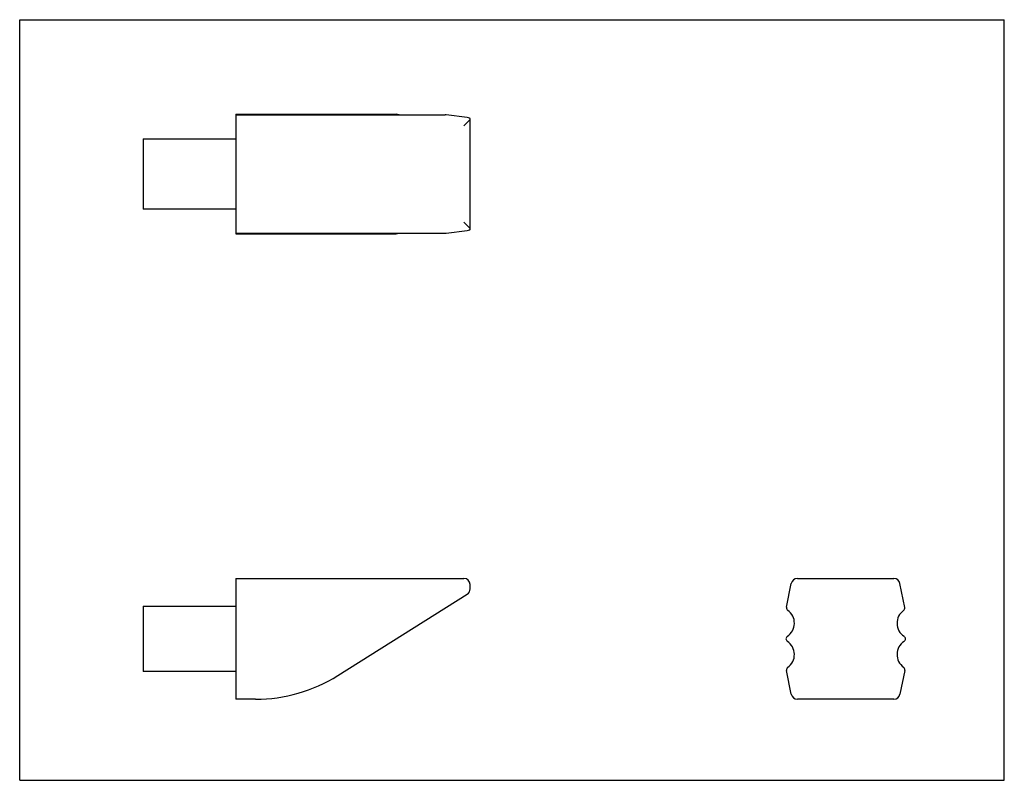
# Model space of a CAD drawing. Header units: inches. Extents: x 0 to 6.29, y 0 to 4.86.
import ezdxf

# ---------------------------------------------------------------- set-up
doc = ezdxf.new("R2010")
doc.units = ezdxf.units.IN
doc.header["$LTSCALE"] = 0.345714
doc.header["$MEASUREMENT"] = 0
doc.layers.get('0').update_dxf_attribs({"linetype": 'CONTINUOUS'})

msp = doc.modelspace()

# ---------------------------------------------------------------- linework, layer by layer
at = {"color": 7, "linetype": 'CONTINUOUS'}
for p, q in [((0, 0), (0, 4.8571)), ((0, 4.8571), (6.2857, 4.8571)), ((6.2857, 0), (6.2857, 4.8571)), ((1.3794, 4.2533), (1.3794, 3.494)), ((1.3794, 4.2533), (2.4026, 4.2533)), ((1.3794, 4.2493), (2.7159, 4.2493)), ((2.8571, 4.2319), (2.722, 4.2489)), ((2.8747, 4.2183), (2.8361, 4.1797)), ((2.8755, 3.518), (2.8755, 4.2252)), ((0.7889, 4.096), (0.7889, 3.6472)), ((0.7889, 4.096), (1.3794, 4.096)), ((1.3794, 3.6472), (0.7889, 3.6472)), ((2.8747, 3.5249), (2.8361, 3.5635)), ((1.3794, 3.494), (2.7168, 3.494)), ((1.3794, 3.4931), (1.3794, 3.4907)), ((1.3794, 3.4907), (2.4026, 3.4907)), ((2.7229, 3.4944), (2.8571, 3.5113)), ((1.3794, 1.2892), (1.3794, 0.5175)), ((1.3794, 1.2892), (2.8361, 1.2892)), ((4.8956, 1.1051), (4.9261, 1.2575)), ((4.9647, 1.2892), (5.5809, 1.2892)), ((5.6501, 1.1045), (5.6195, 1.2575)), ((2.8755, 1.2229), (2.8755, 1.2498)), ((2.0303, 0.6689), (2.8571, 1.1896)), ((0.7889, 1.112), (0.7889, 0.6947)), ((0.7889, 1.112), (1.3794, 1.112)), ((1.3794, 0.6947), (0.7889, 0.6947)), ((4.9261, 0.5492), (4.8956, 0.7016)), ((5.6501, 0.7022), (5.6195, 0.5492)), ((1.5058, 0.5175), (1.3794, 0.5175)), ((5.5809, 0.5175), (4.9647, 0.5175)), ((0, 0), (6.2857, 0))]:
    msp.add_line(p, q, dxfattribs=at)
for centre, radius, start, end in [((2.8361, 1.2498), 0.0394, 0, 90), ((4.9647, 1.2498), 0.0394, 90, 168.69007), ((5.5809, 1.2498), 0.0394, 11.30993, 90), ((2.8361, 1.2229), 0.0394, 302.2, 360), ((4.9149, 1.1012), 0.0197, 168.69007, 234.70355), ((4.8457, 1.0034), 0.1001, 303.38975, 54.70355), ((5.7008, 1.0034), 0.1001, 125.75242, 236.61025), ((5.6308, 1.1006), 0.0197, 305.75242, 11.30993), ((4.9117, 0.9033), 0.0197, 123.38975, 236.61025), ((4.8457, 0.8033), 0.1001, 305.29645, 56.61025), ((5.7008, 0.8033), 0.1001, 123.38975, 234.24758), ((5.6349, 0.9033), 0.0197, 303.38975, 56.61025), ((4.9149, 0.7055), 0.0197, 125.29645, 191.30993), ((5.6308, 0.7061), 0.0197, 348.69007, 54.24758), ((1.5058, 1.5018), 0.9843, 270, 302.2), ((4.9647, 0.5569), 0.0394, 191.30993, 270), ((5.5809, 0.5569), 0.0394, 270, 348.69007)]:
    msp.add_arc(centre, radius, start, end, dxfattribs=at)
for centre, major_axis, ratio, start_param, end_param in [((2.4026, 4.2336), (0.0313, 0), 0.629734, 0.917806, 1.570796), ((2.7159, 4.2296), (0.0313, 0), 0.629734, 1.373401, 1.570796), ((2.8361, 4.2252), (0.0394, 0), 0.2, 0, 1.0088), ((2.8361, 4.2198), (0.0394, 0), 0.2, -0.197396, 0), ((2.8361, 3.5233), (0.0394, 0), 0.2, 0, 0.197396), ((2.4026, 3.5104), (0.0313, 0), 0.629734, -1.570796, -0.98551), ((2.7168, 3.5137), (0.0313, 0), 0.629734, -1.570796, -1.373401), ((2.8361, 3.518), (0.0394, 0), 0.2, -1.0088, 0)]:
    msp.add_ellipse(centre, major_axis=major_axis, ratio=ratio, start_param=start_param, end_param=end_param, dxfattribs=at)

doc.saveas('drawing.dxf')
